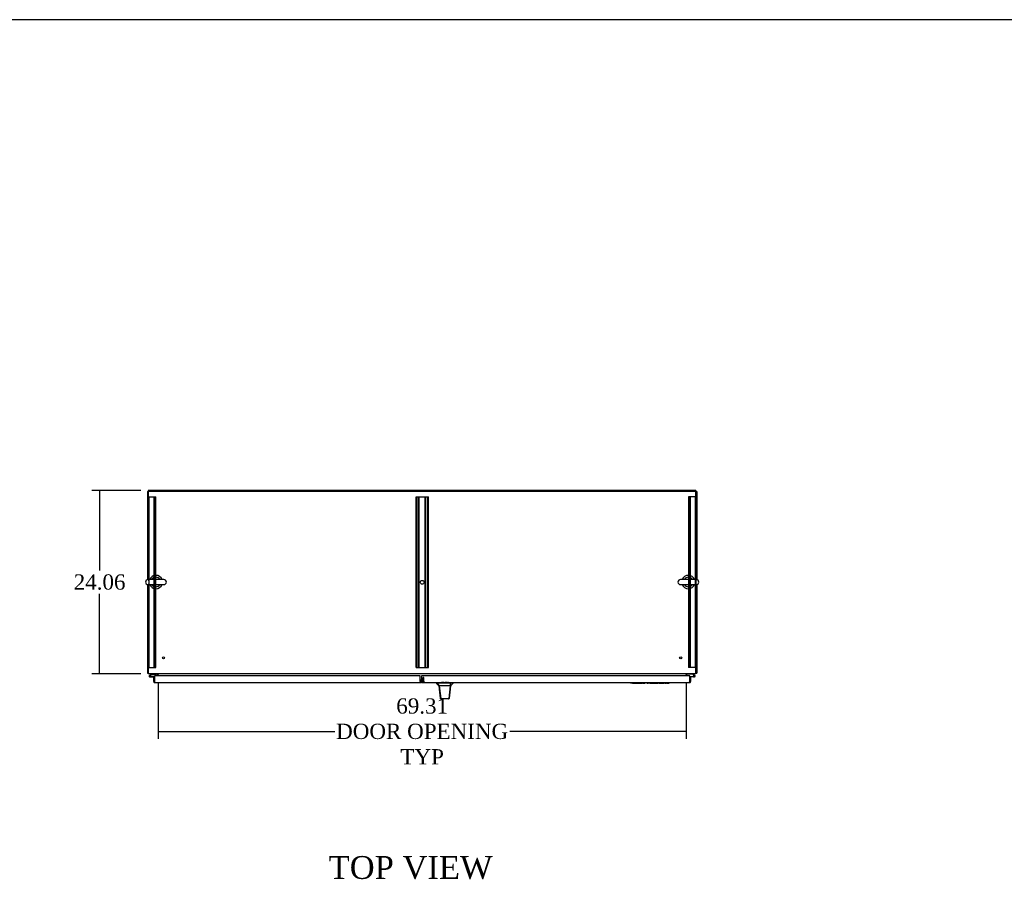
# Model space of a CAD drawing. Header units: inches. Extents: x 0 to 536, y 3 to 364.
# Tile 5 of 10: x 101 to 230, y 251 to 364. Entities that reach past the tile are written whole.
import ezdxf
from ezdxf.enums import TextEntityAlignment as Align
from ezdxf.lldxf.tags import DXFTag

# ---------------------------------------------------------------- set-up
doc = ezdxf.new("R2010")
doc.units = ezdxf.units.IN
doc.header["$MEASUREMENT"] = 0
for name, color, linetype in [('COM42890-3', 7, 'Continuous'), ('COM44037', 7, 'Continuous'), ('COM48816', 7, 'Continuous'), ('COM54578-60', 7, 'Continuous'), ('COM56746-4', 7, 'Continuous'), ('COM71120-4', 7, 'Continuous'), ('COM71121-4', 7, 'Continuous'), ('COM71122-8', 7, 'Continuous'), ('Default', 7, 'Continuous'), ('GSK11033', 7, 'Continuous'), ('HAN13066', 7, 'Continuous'), ('LAB11936', 7, 'Continuous'), ('SCS00680', 7, 'Continuous'), ('STD21878', 7, 'Continuous'), ('WAF25362', 7, 'Continuous')]:
    doc.layers.add(name, color=color, linetype=linetype)
doc.styles.add('SEACAD_Times_New_Roman', font='times.ttf')
tags = doc.linetypes.add('HIDDEN2', pattern=[0.1875, 0.125, -0.0625]).pattern_tags.tags
tags[6:7] = [DXFTag(74, 4), DXFTag(75, 0), DXFTag(340, '0'), DXFTag(46, 0.0), DXFTag(50, 0.0), DXFTag(44, 0.0), DXFTag(45, 0.0)]
tags[4:5] = [DXFTag(74, 4), DXFTag(75, 0), DXFTag(340, '0'), DXFTag(46, 0.0), DXFTag(50, 0.0), DXFTag(44, 0.0), DXFTag(45, 0.0)]
doc.dimstyles.new('HAMMOND_(STH_-_540x360)', dxfattribs={"dimtxt": 2, "dimasz": 2.5, "dimexe": 1, "dimexo": 1, "dimgap": 0.5, "dimtad": 0, "dimtih": 1, "dimtoh": 1, "dimzin": 0, "dimdsep": 46, "dimtxsty": 'SEACAD_Times_New_Roman', "dimblk1": '_SE_FILLED', "dimblk2": '_SE_FILLED', "dimsah": 1, "dimcen": 1, "dimadec": 0, "dimazin": 0, "dimtfac": 0.8, "dimtofl": 0, "dimtmove": 1, "dimatfit": 3, "dimfxl": 0, "dimtolj": 1, "dimtzin": 0, "dimarcsym": 0})

# ---------------------------------------------------------------- blocks, each defined once
blk = doc.blocks.new('SE2')
at = {"layer": 'COM42890-3', "color": 7, "linetype": 'HIDDEN2'}
for p, q in [((119.72, 295.45), (119.86, 295.45)), ((119.82, 273.07), (119.82, 295.45)), ((119.86, 295.45), (120.59, 295.45)), ((120.5, 273.07), (120.5, 295.45)), ((120.59, 295.45), (120.72, 295.45)), ((120.63, 273.07), (120.63, 295.45)), ((120.72, 273.07), (120.72, 295.45)), ((154.85, 273.07), (154.85, 295.45)), ((154.85, 295.45), (154.98, 295.45)), ((154.94, 273.07), (154.94, 295.45)), ((154.98, 295.45), (156.33, 295.45)), ((155.17, 273.07), (155.17, 295.45)), ((155.26, 273.07), (155.26, 295.45)), ((156.06, 273.07), (156.06, 295.45)), ((156.15, 273.07), (156.15, 295.45)), ((156.33, 295.45), (156.47, 295.45)), ((156.38, 273.07), (156.38, 295.45)), ((156.47, 273.07), (156.47, 295.45)), ((190.73, 295.45), (190.59, 295.45)), ((190.59, 295.45), (190.59, 273.07)), ((190.69, 295.45), (190.69, 273.07)), ((191.46, 295.45), (190.73, 295.45)), ((190.81, 295.45), (190.81, 273.07)), ((191.59, 295.45), (191.46, 295.45)), ((191.5, 295.45), (191.5, 273.07)), ((119.82, 284.51), (119.72, 284.51)), ((191.59, 284.51), (191.5, 284.51)), ((191.59, 284.62), (191.59, 283.96)), ((119.72, 284.01), (119.82, 284.01)), ((191.5, 284.01), (191.59, 284.01)), ((119.72, 273.07), (119.86, 273.07)), ((119.86, 273.07), (120.59, 273.07)), ((120.59, 273.07), (120.72, 273.07)), ((154.85, 273.07), (154.98, 273.07)), ((154.98, 273.07), (156.33, 273.07)), ((156.33, 273.07), (156.47, 273.07)), ((190.73, 273.07), (190.59, 273.07)), ((191.46, 273.07), (190.73, 273.07)), ((191.59, 273.07), (191.46, 273.07))]:
    blk.add_line(p, q, dxfattribs=at)
blk.add_circle((155.66, 284.26), 0.25, dxfattribs=at)
at = {"layer": 'COM44037', "color": 7, "linetype": 'Continuous'}
for p, q in [((120.44, 271.83), (120.54, 271.83)), ((120.44, 271.23), (120.44, 271.83)), ((155.39, 271.96), (120.54, 271.96)), ((120.54, 271.96), (120.54, 271.23)), ((120.54, 271.43), (120.54, 271.83)), ((155.39, 271.23), (155.39, 271.96)), ((120.53, 271.16), (120.5, 271.11)), ((120.53, 271.23), (120.54, 271.23)), ((120.53, 271.23), (120.53, 271.16)), ((120.54, 271.23), (120.54, 271.11)), ((155.39, 271.08), (120.58, 271.08)), ((120.58, 271.08), (120.58, 271.08)), ((120.58, 271.08), (120.58, 271.08)), ((120.58, 271.08), (120.58, 271.08)), ((155.39, 271.23), (155.39, 271.08))]:
    blk.add_line(p, q, dxfattribs=at)
for centre, start, end in [((120.58, 271.23), 180, 232.4964), ((120.58, 271.23), 232.4964, 269.8439), ((120.58, 271.23), 269.9238, 270), ((155.39, 271.23), 270, 340.2274)]:
    blk.add_arc(centre, 0.143, start, end, dxfattribs=at)
blk.add_open_spline([(120.54, 271.11), (120.54, 271.1), (120.55, 271.1), (120.56, 271.09), (120.57, 271.09), (120.57, 271.08), (120.58, 271.08), (120.58, 271.08)], degree=3, knots=[0, 0, 0, 0, 0.5, 0.5, 0.75, 0.75, 1, 1, 1, 1], dxfattribs=at)
at = {"layer": 'COM48816', "color": 7, "linetype": 'Continuous'}
for p, q in [((191.59, 296.31), (119.72, 296.31)), ((119.72, 296.31), (119.72, 296.18)), ((191.59, 296.31), (191.59, 296.18))]:
    blk.add_line(p, q, dxfattribs=at)
at = {"layer": 'COM54578-60', "color": 7, "linetype": 'Continuous'}
for p, q in [((119.92, 272.08), (119.88, 272.03)), ((119.89, 271.96), (119.89, 271.93)), ((120.09, 272.25), (119.92, 272.08)), ((119.97, 272.01), (119.94, 272.01)), ((119.94, 271.88), (119.97, 271.88)), ((119.96, 271.83), (120.54, 271.83)), ((119.99, 272.06), (120, 272.07)), ((120.54, 271.89), (119.99, 271.89)), ((120, 272.07), (120.11, 272.18)), ((120.02, 271.93), (120.02, 271.96)), ((120.02, 271.94), (120.07, 271.94)), ((120.11, 272.18), (120.81, 272.18)), ((120.54, 271.83), (120.54, 271.83)), ((120.81, 272.18), (120.81, 272.25)), ((190.51, 272.18), (190.51, 272.25)), ((191.2, 272.18), (190.51, 272.18)), ((190.78, 271.89), (191.24, 271.89)), ((191.29, 271.83), (190.78, 271.83)), ((190.78, 271.83), (190.78, 271.83)), ((191.4, 271.99), (191.2, 272.18)), ((191.23, 272.25), (191.44, 272.03)), ((191.24, 271.95), (191.31, 271.95)), ((191.26, 271.89), (191.24, 271.89)), ((191.29, 271.83), (191.36, 271.83))]:
    blk.add_line(p, q, dxfattribs=at)
blk.add_circle((191.36, 271.95), 0.05, dxfattribs=at)
for centre, radius, start, end in [((119.96, 271.95), 0.117, 354.7841, 270), ((119.94, 271.96), 0.05, 90, 180), ((119.94, 271.93), 0.05, 180, 270), ((119.96, 271.95), 0.135, 68.9858, 104.9706), ((119.97, 271.96), 0.05, 0, 90), ((119.97, 271.93), 0.05, 270, 0), ((119.96, 271.95), 0.117, 331.9602, 354.7841), ((191.36, 271.95), 0.117, 107.0274, 180), ((191.36, 271.95), 0.117, 180, 47.608), ((191.36, 271.95), 0.135, 204.0421, 240.0736), ((191.36, 271.95), 0.055, 48.8041, 180), ((191.36, 271.95), 0.055, 180, 48.8041)]:
    blk.add_arc(centre, radius, start, end, dxfattribs=at)
at = {"layer": 'COM56746-4', "color": 7, "linetype": 'Continuous'}
for p, q in [((155.55, 271.96), (155.55, 271.23)), ((190.78, 271.96), (155.55, 271.96)), ((190.78, 271.23), (190.78, 271.96)), ((190.88, 271.83), (190.78, 271.83)), ((190.78, 271.83), (190.78, 271.43)), ((190.88, 271.83), (190.88, 271.23)), ((155.55, 271.08), (155.55, 271.23)), ((190.73, 271.08), (155.55, 271.08)), ((190.73, 271.08), (190.73, 271.08)), ((190.73, 271.08), (190.73, 271.08)), ((190.78, 271.23), (190.78, 271.23)), ((190.78, 271.16), (190.78, 271.23)), ((190.78, 271.23), (190.78, 271.11)), ((190.78, 271.16), (190.82, 271.11))]:
    blk.add_line(p, q, dxfattribs=at)
at = {"layer": 'COM56746-4', "color": 7, "linetype": 'HIDDEN2'}
for p, q in [((155.78, 271.23), (155.78, 271.74)), ((155.88, 271.74), (155.78, 271.74)), ((155.88, 271.23), (155.88, 271.74)), ((155.88, 271.18), (155.55, 271.18)), ((155.68, 271.08), (155.68, 271.18)), ((155.78, 271.23), (155.88, 271.23)), ((155.93, 271.18), (155.93, 271.08)), ((158.22, 271.18), (158.22, 271.08)), ((158.41, 271.18), (158.41, 271.08)), ((158.44, 271.18), (158.44, 271.08)), ((158.78, 271.08), (158.78, 271.18)), ((158.81, 271.18), (158.81, 271.08)), ((159.01, 271.18), (159.01, 271.08)), ((190.73, 271.18), (190.73, 271.08)), ((190.73, 271.08), (190.73, 271.18)), ((190.78, 271.23), (190.78, 271.23))]:
    blk.add_line(p, q, dxfattribs=at)
for centre, radius, start, end in [((155.93, 271.23), 0.143, 180, 270), ((155.93, 271.23), 0.048, 180, 270), ((190.73, 271.23), 0.048, 270.2269, 0), ((190.73, 271.23), 0.048, 270.2269, 0), ((190.73, 271.23), 0.048, 270, 270.2269)]:
    blk.add_arc(centre, radius, start, end, dxfattribs=at)
at = {"layer": 'COM56746-4', "color": 7, "linetype": 'Continuous'}
for start, end in [(270.1561, 307.5036), (270, 270.0762), (307.5036, 0)]:
    blk.add_arc((190.73, 271.23), 0.143, start, end, dxfattribs=at)
at = {"layer": 'COM56746-4', "color": 7, "linetype": 'HIDDEN2'}
for points, knots in [([(190.73, 271.08), (190.73, 271.09), (190.73, 271.1), (190.73, 271.11), (190.73, 271.11), (190.73, 271.12), (190.73, 271.13), (190.73, 271.13), (190.73, 271.14), (190.73, 271.14), (190.73, 271.14), (190.73, 271.14), (190.73, 271.14), (190.73, 271.14), (190.74, 271.15), (190.74, 271.15), (190.74, 271.15), (190.74, 271.15), (190.74, 271.15), (190.74, 271.15), (190.74, 271.15), (190.74, 271.15), (190.74, 271.15), (190.74, 271.15), (190.74, 271.15), (190.75, 271.15), (190.75, 271.15), (190.76, 271.15), (190.76, 271.16), (190.76, 271.16), (190.77, 271.16), (190.77, 271.16), (190.78, 271.16), (190.78, 271.16)], [0, 0, 0, 0, 0.177326, 0.177326, 0.177326, 0.361936, 0.361936, 0.361936, 0.415585, 0.415585, 0.415585, 0.453863, 0.453863, 0.453863, 0.484573, 0.484573, 0.484573, 0.502992, 0.502992, 0.502992, 0.521366, 0.521366, 0.521366, 0.589423, 0.589423, 0.589423, 0.722321, 0.722321, 0.722321, 0.860756, 0.860756, 0.860756, 1, 1, 1, 1]), ([(190.78, 271.16), (190.77, 271.16), (190.77, 271.16), (190.76, 271.15), (190.75, 271.15), (190.75, 271.15), (190.74, 271.15), (190.74, 271.15), (190.74, 271.15), (190.74, 271.15), (190.74, 271.15), (190.74, 271.15), (190.74, 271.15), (190.73, 271.14), (190.73, 271.14), (190.73, 271.14), (190.73, 271.14), (190.73, 271.13), (190.73, 271.12), (190.73, 271.11), (190.73, 271.09), (190.73, 271.08)], [0, 0, 0, 0, 0.25, 0.25, 0.375, 0.375, 0.4375, 0.4375, 0.46875, 0.46875, 0.5, 0.5, 0.53125, 0.53125, 0.5625, 0.5625, 0.625, 0.625, 0.75, 0.75, 1, 1, 1, 1])]:
    blk.add_open_spline(points, degree=3, knots=knots, dxfattribs=at)
at = {"layer": 'COM56746-4', "color": 7, "linetype": 'Continuous'}
blk.add_open_spline([(190.78, 271.11), (190.77, 271.1), (190.77, 271.1), (190.75, 271.09), (190.75, 271.09), (190.74, 271.08), (190.74, 271.08), (190.73, 271.08)], degree=3, knots=[0, 0, 0, 0, 0.5, 0.5, 0.75, 0.75, 1, 1, 1, 1], dxfattribs=at)
at = {"layer": 'COM71120-4', "color": 7, "linetype": 'Continuous'}
for p, q in [((191.59, 296.18), (191.69, 296.18)), ((191.69, 296.18), (191.69, 284.62)), ((191.69, 283.96), (191.69, 272.34)), ((190.41, 271.96), (190.41, 272.15)), ((191.59, 272.34), (191.69, 272.34))]:
    blk.add_line(p, q, dxfattribs=at)
for centre, radius, start, end in [((190.5, 272.15), 0.19, 150, 180), ((190.5, 272.15), 0.095, 90, 180), ((191.5, 272.44), 0.19, 300, 330)]:
    blk.add_arc(centre, radius, start, end, dxfattribs=at)
at = {"layer": 'COM71121-4', "color": 7, "linetype": 'Continuous'}
for p, q in [((119.63, 296.18), (119.63, 284.62)), ((119.63, 296.18), (119.72, 296.18)), ((119.63, 283.96), (119.63, 272.34)), ((119.63, 272.34), (119.72, 272.34)), ((120.91, 272.15), (120.91, 271.96))]:
    blk.add_line(p, q, dxfattribs=at)
for centre, radius, start, end in [((119.82, 272.44), 0.19, 210, 240), ((120.81, 272.15), 0.095, 0, 90), ((120.81, 272.15), 0.19, 0, 30)]:
    blk.add_arc(centre, radius, start, end, dxfattribs=at)
at = {"layer": 'COM71122-8', "color": 7, "linetype": 'Continuous'}
for p, q in [((191.59, 296.18), (119.72, 296.18)), ((119.72, 296.18), (119.72, 284.62)), ((191.59, 284.62), (191.59, 296.18)), ((119.72, 283.96), (119.72, 272.44)), ((191.59, 272.44), (191.59, 283.96)), ((119.72, 272.44), (119.72, 272.25)), ((191.59, 272.25), (119.72, 272.25)), ((121, 272.25), (121, 272.15)), ((121, 271.96), (121, 272.15)), ((190.31, 272.15), (190.31, 272.25)), ((190.31, 272.15), (190.31, 271.96)), ((191.59, 272.25), (191.59, 272.44))]:
    blk.add_line(p, q, dxfattribs=at)
at = {"layer": 'GSK11033', "color": 7, "linetype": 'Continuous'}
for p, q in [((120.54, 271.43), (120.54, 271.43)), ((120.54, 271.43), (120.54, 271.18)), ((155.55, 271.43), (155.39, 271.43)), ((155.55, 271.43), (155.44, 271.43)), ((155.44, 271.43), (155.44, 271.18)), ((155.53, 271.23), (155.53, 271.48)), ((155.53, 271.48), (155.55, 271.48)), ((190.78, 271.43), (190.78, 271.18)), ((190.78, 271.43), (190.78, 271.43)), ((120.54, 271.18), (120.54, 271.18)), ((155.55, 271.18), (155.39, 271.18)), ((155.55, 271.18), (155.44, 271.18)), ((155.55, 271.23), (155.53, 271.23)), ((190.78, 271.18), (190.78, 271.18))]:
    blk.add_line(p, q, dxfattribs=at)
at = {"layer": 'HAN13066', "color": 7, "linetype": 'Continuous'}
for p, q in [((157.52, 271.08), (157.52, 271)), ((157.52, 271), (157.59, 271)), ((157.62, 271), (157.9, 270.65)), ((157.71, 271), (157.63, 271)), ((159.33, 271), (157.71, 271)), ((157.82, 270.65), (157.84, 270.65)), ((157.9, 270.65), (157.84, 270.65)), ((157.95, 270.65), (157.9, 270.65)), ((157.9, 270.65), (158.12, 269.01)), ((158.04, 270.65), (157.95, 270.65)), ((159.32, 270.65), (158.04, 270.65)), ((159.32, 270.65), (159.15, 269.01)), ((159.35, 270.65), (159.32, 270.65)), ((159.51, 271), (159.33, 271)), ((159.36, 270.65), (159.35, 270.65)), ((159.37, 270.65), (159.36, 270.65)), ((159.37, 270.65), (159.4, 270.65)), ((159.59, 271), (159.51, 271)), ((159.59, 271), (159.7, 271)), ((159.7, 271), (159.7, 271.08)), ((158.01, 269.02), (158.01, 269.02)), ((158.16, 268.97), (158.07, 268.97)), ((159.1, 268.97), (158.16, 268.97)), ((159.16, 268.97), (159.1, 268.97)), ((159.22, 269.02), (159.22, 269.02))]:
    blk.add_line(p, q, dxfattribs=at)
for centre, radius, start, end in [((153.73, 267.37), 5.25, 38.6173, 43.7666), ((97.36, 276.69), 62.32, 353.4784, 354.4341), ((171.82, 260.46), 16.06, 138.9673, 140.6254), ((158.07, 269.03), 0.06, 185.9929, 270.0075), ((159.1, 269.02), 0.0554, 272.131, 348.8293), ((159.16, 269.03), 0.06, 269.9911, 354.4242)]:
    blk.add_arc(centre, radius, start, end, dxfattribs=at)
for points in [[(157.84, 270.65), (157.89, 270.11), (157.95, 269.56), (158.01, 269.02)], [(159.37, 270.65), (159.32, 270.11), (159.27, 269.57), (159.22, 269.02)], [(159.33, 271), (159.33, 270.88), (159.32, 270.77), (159.32, 270.65)]]:
    blk.add_open_spline(points, degree=3, dxfattribs=at)
blk.add_open_spline([(158.12, 269.01), (158.12, 269), (158.13, 268.99), (158.14, 268.97), (158.15, 268.97), (158.16, 268.97)], degree=3, knots=[0, 0, 0, 0, 0.5, 0.5, 1, 1, 1, 1], dxfattribs=at)
at = {"layer": 'LAB11936', "color": 7, "linetype": 'Continuous'}
for p, q in [((182.13, 271.08), (182.13, 271.05)), ((182.5, 271.05), (182.13, 271.05)), ((188.5, 271.05), (182.5, 271.05)), ((183, 271.05), (183, 271.02)), ((183.23, 271.02), (183, 271.02)), ((183.23, 271.02), (183.23, 271.05)), ((183.24, 271.02), (183.24, 271.05)), ((183.24, 271.02), (183.36, 271.02)), ((183.36, 271.02), (183.36, 271.05)), ((183.36, 271.02), (183.42, 271.02)), ((183.42, 271.02), (183.42, 271.05)), ((183.42, 271.02), (183.55, 271.02)), ((183.55, 271.02), (183.55, 271.05)), ((183.58, 271.02), (183.58, 271.05)), ((183.58, 271.02), (183.65, 271.02)), ((183.65, 271.02), (183.65, 271.05)), ((183.65, 271.02), (183.66, 271.02)), ((183.66, 271.02), (183.78, 271.02)), ((183.78, 271.02), (183.78, 271.05)), ((183.78, 271.02), (183.84, 271.02)), ((183.84, 271.02), (183.84, 271.05)), ((183.88, 271.02), (183.88, 271.05)), ((183.88, 271.02), (184.15, 271.02)), ((184.15, 271.02), (184.15, 271.05)), ((184.19, 271.02), (184.19, 271.05)), ((184.19, 271.02), (184.25, 271.02)), ((184.25, 271.02), (184.25, 271.05)), ((184.31, 271.05), (184.31, 271.02)), ((184.32, 271.02), (184.32, 271.05)), ((184.32, 271.02), (184.35, 271.02)), ((184.35, 271.02), (184.46, 271.02)), ((184.46, 271.02), (184.46, 271.05)), ((184.46, 271.02), (184.58, 271.02)), ((184.62, 271.02), (184.58, 271.02)), ((184.62, 271.02), (184.62, 271.05)), ((184.68, 271.02), (184.68, 271.05)), ((184.68, 271.02), (184.74, 271.02)), ((184.74, 271.02), (184.74, 271.05)), ((184.74, 271.02), (184.84, 271.02)), ((184.84, 271.02), (184.84, 271.05)), ((184.84, 271.02), (184.88, 271.02)), ((184.88, 271.02), (184.88, 271.05)), ((184.88, 271.02), (184.94, 271.02)), ((184.94, 271.02), (184.94, 271.05)), ((185.14, 271.02), (185.14, 271.05)), ((185.14, 271.02), (185.3, 271.02)), ((185.3, 271.02), (185.3, 271.05)), ((185.3, 271.02), (185.36, 271.02)), ((185.36, 271.02), (185.36, 271.05)), ((185.51, 271.02), (185.51, 271.05)), ((185.51, 271.02), (185.63, 271.02)), ((185.63, 271.02), (185.63, 271.05)), ((185.63, 271.02), (185.69, 271.02)), ((185.69, 271.02), (185.69, 271.05)), ((185.69, 271.02), (185.81, 271.02)), ((185.81, 271.02), (185.81, 271.05)), ((185.82, 271.02), (185.82, 271.05)), ((185.82, 271.02), (186.09, 271.02)), ((186.09, 271.02), (186.09, 271.05)), ((186.1, 271.02), (186.1, 271.05)), ((186.1, 271.02), (186.37, 271.02)), ((186.37, 271.02), (186.37, 271.05)), ((186.41, 271.02), (186.41, 271.05)), ((186.41, 271.02), (186.64, 271.02)), ((186.64, 271.02), (186.64, 271.05)), ((186.71, 271.02), (186.71, 271.05)), ((186.71, 271.02), (186.77, 271.02)), ((186.77, 271.02), (186.77, 271.05)), ((186.77, 271.02), (186.88, 271.02)), ((186.88, 271.02), (186.88, 271.05)), ((186.88, 271.02), (186.91, 271.02)), ((186.91, 271.02), (186.91, 271.05)), ((186.91, 271.02), (186.97, 271.02)), ((186.97, 271.02), (186.97, 271.05)), ((187.02, 271.02), (187.02, 271.05)), ((187.02, 271.02), (187.28, 271.02)), ((187.28, 271.02), (187.28, 271.05)), ((187.33, 271.02), (187.33, 271.05)), ((187.33, 271.02), (187.39, 271.02)), ((187.39, 271.02), (187.39, 271.05)), ((187.45, 271.05), (187.45, 271.02)), ((187.46, 271.02), (187.46, 271.05)), ((187.46, 271.02), (187.49, 271.02)), ((187.49, 271.02), (187.6, 271.02)), ((187.6, 271.02), (187.6, 271.05)), ((187.6, 271.02), (187.72, 271.02)), ((187.76, 271.02), (187.72, 271.02)), ((187.76, 271.02), (187.76, 271.05)), ((187.82, 271.02), (187.82, 271.05)), ((187.82, 271.02), (187.88, 271.02)), ((187.88, 271.02), (187.88, 271.05)), ((187.88, 271.02), (187.98, 271.02)), ((187.98, 271.02), (187.98, 271.05)), ((187.98, 271.02), (188.02, 271.02)), ((188.02, 271.02), (188.02, 271.05)), ((188.02, 271.02), (188.08, 271.02)), ((188.08, 271.02), (188.08, 271.05)), ((188.88, 271.05), (188.5, 271.05)), ((188.88, 271.08), (188.88, 271.05))]:
    blk.add_line(p, q, dxfattribs=at)
at = {"layer": 'SCS00680', "color": 7, "linetype": 'Continuous'}
for p, q in [((121.76, 284.62), (119.69, 284.62)), ((191.63, 284.62), (189.56, 284.62)), ((119.69, 283.96), (121.76, 283.96)), ((189.56, 283.96), (191.63, 283.96))]:
    blk.add_line(p, q, dxfattribs=at)
for centre, radius, start, end in [((119.69, 284.29), 0.331, 90, 270), ((120.72, 284.29), 0.625, 32.0055, 147.9945), ((121.76, 284.29), 0.331, 270, 90), ((189.56, 284.29), 0.331, 90, 270), ((190.59, 284.29), 0.625, 32.0055, 147.9945), ((191.63, 284.29), 0.331, 270, 90), ((120.72, 284.29), 0.625, 212.0055, 327.9945), ((190.59, 284.29), 0.625, 212.0055, 327.9945)]:
    blk.add_arc(centre, radius, start, end, dxfattribs=at)
at = {"layer": 'STD21878', "color": 7, "linetype": 'HIDDEN2'}
for centre, radius in [((121.72, 274.34), 0.141), ((121.72, 274.34), 0.125), ((189.59, 274.34), 0.141), ((189.59, 274.34), 0.125)]:
    blk.add_circle(centre, radius, dxfattribs=at)
at = {"layer": 'WAF25362', "color": 7, "linetype": 'Continuous'}
for centre, start, end in [((120.72, 284.29), 22.2452, 157.7548), ((190.59, 284.29), 22.2452, 157.7548), ((120.72, 284.29), 202.2452, 337.7548), ((190.59, 284.29), 202.2452, 337.7548)]:
    blk.add_arc(centre, 0.875, start, end, dxfattribs=at)
blk = doc.blocks.new('_SE_FILLED')
at = {"color": 0}
blk.add_line((0, 0), (-1, 0), dxfattribs=at)
blk.add_solid([(0, 0), (-1, -0.1665), (-1, 0.1665), (0, 0)], dxfattribs=at)
blk = doc.blocks.new('*D61')
at = {"layer": 'Default', "color": 0, "linetype": 'Continuous', "lineweight": -2}
for p, q in [((116.7, 301.93), (110.3, 301.93)), ((111.3, 299.43), (111.3, 291.42)), ((111.3, 280.37), (111.3, 288.38)), ((116.7, 277.87), (110.3, 277.87))]:
    blk.add_line(p, q, dxfattribs=at)
at = {"layer": 'Defpoints', "color": 0, "linetype": 'Continuous'}
for p in [(111.3, 301.93), (117.7, 301.93), (117.7, 277.87)]:
    blk.add_point(p, dxfattribs=at)
at = {"layer": 'Default', "color": 0, "linetype": 'Continuous', "lineweight": -2, "xscale": 2.5, "yscale": 2.5, "zscale": 2.5}
for p, rotation in [((111.3, 301.93), 90), ((111.3, 277.87), 270)]:
    blk.add_blockref('_SE_FILLED', p, dxfattribs=dict(at, rotation=rotation))
at = {"layer": 'Default', "color": 0, "linetype": 'Continuous', "insert": (111.3, 289.9), "char_height": 2, "attachment_point": 5, "style": 'SEACAD_Times_New_Roman'}
blk.add_mtext('\\A1;\\A1;24.06', dxfattribs=at)
blk = doc.blocks.new('*D62')
at = {"layer": 'Default', "color": 0, "linetype": 'Continuous', "lineweight": -2}
for p, q in [((118.98, 276.78), (118.98, 269.32)), ((188.29, 276.78), (188.29, 269.32)), ((121.48, 270.32), (142.15, 270.32)), ((185.79, 270.32), (165.12, 270.32))]:
    blk.add_line(p, q, dxfattribs=at)
at = {"layer": 'Defpoints', "color": 0, "linetype": 'Continuous'}
for p in [(118.98, 277.78), (188.29, 277.78), (188.29, 270.32)]:
    blk.add_point(p, dxfattribs=at)
at = {"layer": 'Default', "color": 0, "linetype": 'Continuous', "lineweight": -2, "xscale": 2.5, "yscale": 2.5, "zscale": 2.5, "rotation": 180}
blk.add_blockref('_SE_FILLED', (118.98, 270.32), dxfattribs=at)
at = {"layer": 'Default', "color": 0, "linetype": 'Continuous', "lineweight": -2, "xscale": 2.5, "yscale": 2.5, "zscale": 2.5}
blk.add_blockref('_SE_FILLED', (188.29, 270.32), dxfattribs=at)
at = {"layer": 'Default', "color": 0, "linetype": 'Continuous', "insert": (153.63, 270.32), "char_height": 2, "attachment_point": 5, "style": 'SEACAD_Times_New_Roman'}
blk.add_mtext('\\A1;\\A1;69.31\\PDOOR OPENING \\PTYP', dxfattribs=at)
blk = doc.blocks.new('BORDER')
at = {"layer": 'Default', "color": 7, "linetype": 'Continuous'}
blk.add_line((0, 27.86), (-41.86, 27.86), dxfattribs=at)

msp = doc.modelspace()

# ---------------------------------------------------------------- block references
at = {"layer": 'Default', "color": 7, "xscale": 12.8, "yscale": 12.8, "zscale": 12.8}
msp.add_blockref('BORDER', (535.808, 7.103), dxfattribs=at)
at = {"layer": 'Default'}
msp.add_blockref('SE2', (-2.026, 5.627), dxfattribs=at)

# ---------------------------------------------------------------- texts
at = {"layer": 'Default', "color": 7, "linetype": 'Continuous', "style": 'SEACAD_Times_New_Roman'}
msp.add_text('TOP VIEW', height=3, dxfattribs=at).set_placement((141.358, 253.958), align=Align.TOP_LEFT)

# ---------------------------------------------------------------- dimensions: what is measured, and where the dimension line sits
at = {"layer": 'Default', "color": 7, "linetype": 'Continuous'}
for base, p1, p2, angle, text, picture, middle in [((111.303, 301.932), (117.697, 277.872), (117.697, 301.932), 90, '\\A1;<>', '*D61', (111.303, 289.902)), ((188.287, 270.323), (118.977, 277.777), (188.287, 277.777), 0, '\\A1;<>\\PDOOR OPENING \\XTYP', '*D62', (153.632, 270.323))]:
    dim = msp.add_linear_dim(base=base, p1=p1, p2=p2, angle=angle, text=text, dimstyle='HAMMOND_(STH_-_540x360)', override={"dimtmove": 0}, dxfattribs=at)
    dim.commit()
    dim.dimension.update_dxf_attribs({"geometry": picture, "text_midpoint": middle, "dimtype": 161})

doc.saveas('drawing.dxf')
